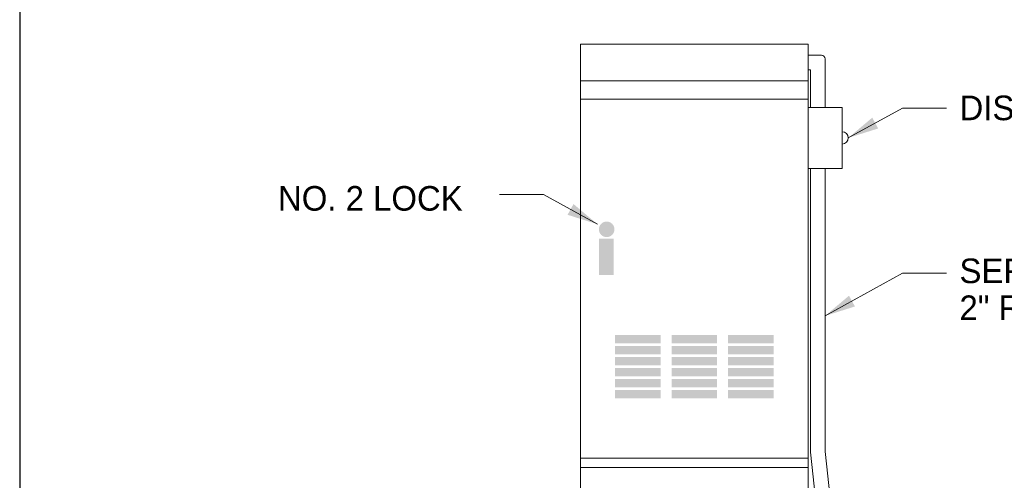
# Paper-space layout '113851LD001' of a CAD drawing. Header units: feet. Extents: x 0 to 34, y 0 to 22.
# Tile 52 of 74: x 10.6 to 15.4, y 5.4 to 7.6. Entities that reach past the tile are written whole.
import ezdxf

# ---------------------------------------------------------------- set-up
doc = ezdxf.new("R2010")
doc.units = ezdxf.units.FT
doc.header["$MEASUREMENT"] = 0
doc.layers.add('LT_P_Text', color=7, linetype='Continuous')
doc.styles.add('Style-ISO_FONTRIGHT', font='ISO_FONTRIGHT.shx')
doc.styles.add('Style-ODOT - 84', font='ODOT - 84.shx')

psp = doc.layouts.new('113851LD001')

# ---------------------------------------------------------------- hatches: boundary and pattern name
at = {"layer": 'LT_P_Text', "linetype": 'Continuous', "lineweight": 13}
h = psp.add_hatch(color=6, dxfattribs=at)
edge = h.paths.add_edge_path()
edge.add_arc((13.4281, 6.5944), 0.0379, 0, 360)

# ---------------------------------------------------------------- linework, layer by layer
at = {"layer": 'LT_P_Text', "color": 7, "linetype": 'Continuous', "lineweight": 30}
psp.add_line((10.5712, 21.4402), (10.5712, 0.4908), dxfattribs=at)
at = {"layer": 'LT_P_Text', "color": 6, "linetype": 'Continuous', "lineweight": 13}
for p, q in [((13.3013, 7.496), (14.4083, 7.496)), ((13.3013, 7.496), (13.3013, 4.9529)), ((14.4083, 7.496), (14.4083, 4.9529)), ((14.4083, 7.3178), (14.4083, 7.496)), ((14.4083, 7.4425), (14.4731, 7.4425)), ((14.491, 7.1875), (14.491, 7.4247)), ((14.4083, 7.3712), (14.4197, 7.3712)), ((14.4197, 7.1875), (14.4197, 7.3712)), ((13.3013, 7.3178), (14.4083, 7.3178)), ((13.3013, 7.2286), (14.4083, 7.2286)), ((13.3013, 5.4804), (14.4083, 5.4804)), ((13.3013, 5.4358), (14.4083, 5.4358))]:
    psp.add_line(p, q, dxfattribs=at)
at = {"layer": 'LT_P_Text', "color": 6, "linetype": 'Continuous', "lineweight": 13, "flags": 128}
psp.add_lwpolyline([(14.4083, 7.1875), (14.574, 7.1875), (14.574, 6.8913), (14.4083, 6.8913), (14.4083, 7.1875)], close=True, dxfattribs=at)
at = {"layer": 'LT_P_Text', "color": 9, "linetype": 'Continuous', "lineweight": 0, "flags": 128}
for points in [[(14.604, 7.0394), (14.8674, 7.1847), (15.0813, 7.1847)], [(13.3833, 6.6191), (13.12, 6.7644), (12.9061, 6.7644)], [(14.491, 6.1729), (14.8674, 6.3805), (15.0813, 6.3805)]]:
    psp.add_lwpolyline(points, dxfattribs=at)
at = {"layer": 'LT_P_Text', "color": 6, "linetype": 'Continuous', "lineweight": 13, "flags": 128}
for points in [[(14.4197, 6.8913), (14.4197, 5.5097), (14.4796, 4.9529), (14.4796, 3.607)], [(14.491, 6.8913), (14.491, 5.5135), (14.5509, 4.9567), (14.5509, 3.607)]]:
    psp.add_lwpolyline(points, dxfattribs=at)
at = {"layer": 'LT_P_Text', "color": 6, "linetype": 'Continuous', "lineweight": 13, "extrusion": (0, 0, -1)}
psp.add_arc((-14.4731, 7.4247), 0.0178, 90, 180, dxfattribs=at)
at = {"layer": 'LT_P_Text', "color": 6, "linetype": 'Continuous', "lineweight": 13}
psp.add_arc((14.574, 7.0394), 0.03, 270, 90, dxfattribs=at)
at = {"layer": 'LT_P_Text', "color": 9, "linetype": 'Continuous', "lineweight": 0}
for points in [[(14.7496, 7.0855), (14.604, 7.0394), (14.7207, 7.138)], [(13.2378, 6.6652), (13.3833, 6.6191), (13.2667, 6.7176)], [(14.6365, 6.219), (14.491, 6.1729), (14.6076, 6.2714)]]:
    psp.add_solid(points, dxfattribs=at)
at = {"layer": 'LT_P_Text', "color": 6, "linetype": 'Continuous', "lineweight": 13, "extrusion": (0, 0, -1)}
psp.add_solid([(-13.3902, 6.5485), (-13.4628, 6.5485), (-13.3902, 6.3726), (-13.4628, 6.3726)], dxfattribs=at)
at = {"layer": 'LT_P_Text', "color": 6, "linetype": 'Continuous', "lineweight": 13}
for points in [[(13.4692, 6.039), (13.6906, 6.039), (13.4692, 6.0804), (13.6906, 6.0804)], [(13.7441, 6.039), (13.9655, 6.039), (13.7441, 6.0804), (13.9655, 6.0804)], [(14.019, 6.039), (14.2404, 6.039), (14.019, 6.0804), (14.2404, 6.0804)], [(13.4692, 5.9855), (13.6906, 5.9855), (13.4692, 6.0269), (13.6906, 6.0269)], [(13.7441, 5.9855), (13.9655, 5.9855), (13.7441, 6.0269), (13.9655, 6.0269)], [(14.019, 5.9855), (14.2404, 5.9855), (14.019, 6.0269), (14.2404, 6.0269)], [(13.4692, 5.9321), (13.6906, 5.9321), (13.4692, 5.9734), (13.6906, 5.9734)], [(13.7441, 5.9321), (13.9655, 5.9321), (13.7441, 5.9734), (13.9655, 5.9734)], [(14.019, 5.9321), (14.2404, 5.9321), (14.019, 5.9734), (14.2404, 5.9734)], [(13.4692, 5.8786), (13.6906, 5.8786), (13.4692, 5.9199), (13.6906, 5.9199)], [(13.7441, 5.8786), (13.9655, 5.8786), (13.7441, 5.9199), (13.9655, 5.9199)], [(14.019, 5.8786), (14.2404, 5.8786), (14.019, 5.9199), (14.2404, 5.9199)], [(13.4692, 5.8251), (13.6906, 5.8251), (13.4692, 5.8664), (13.6906, 5.8664)], [(13.7441, 5.8251), (13.9655, 5.8251), (13.7441, 5.8664), (13.9655, 5.8664)], [(14.019, 5.8251), (14.2404, 5.8251), (14.019, 5.8664), (14.2404, 5.8664)], [(13.4692, 5.7716), (13.6906, 5.7716), (13.4692, 5.813), (13.6906, 5.813)], [(13.7441, 5.7716), (13.9655, 5.7716), (13.7441, 5.813), (13.9655, 5.813)], [(14.019, 5.7716), (14.2404, 5.7716), (14.019, 5.813), (14.2404, 5.813)]]:
    psp.add_solid(points, dxfattribs=at)

# ---------------------------------------------------------------- texts
at = {"layer": 'LT_P_Text', "color": 7, "linetype": 'Continuous', "lineweight": 30, "attachment_point": 4}
for s, insert, char_height, line_spacing_factor, style in [('\\FISO_FONTRIGHT;DISCONNECT SWITCH', (15.1454, 7.1847), 0.119788, 0.72, 'Style-ODOT - 84'), ('NO. 2 LOCK', (11.8283, 6.7444), 0.11979, 0.600127, 'Style-ISO_FONTRIGHT'), ('\\FISO_FONTRIGHT;SERVICE CABLE IN \\P2" RMC CONDUIT, 725.04', (15.1454, 6.2914), 0.119788, 0.9, 'Style-ODOT - 84')]:
    psp.add_mtext(s, dxfattribs=dict(at, insert=insert, char_height=char_height, line_spacing_factor=line_spacing_factor, style=style))

doc.saveas('drawing.dxf')
